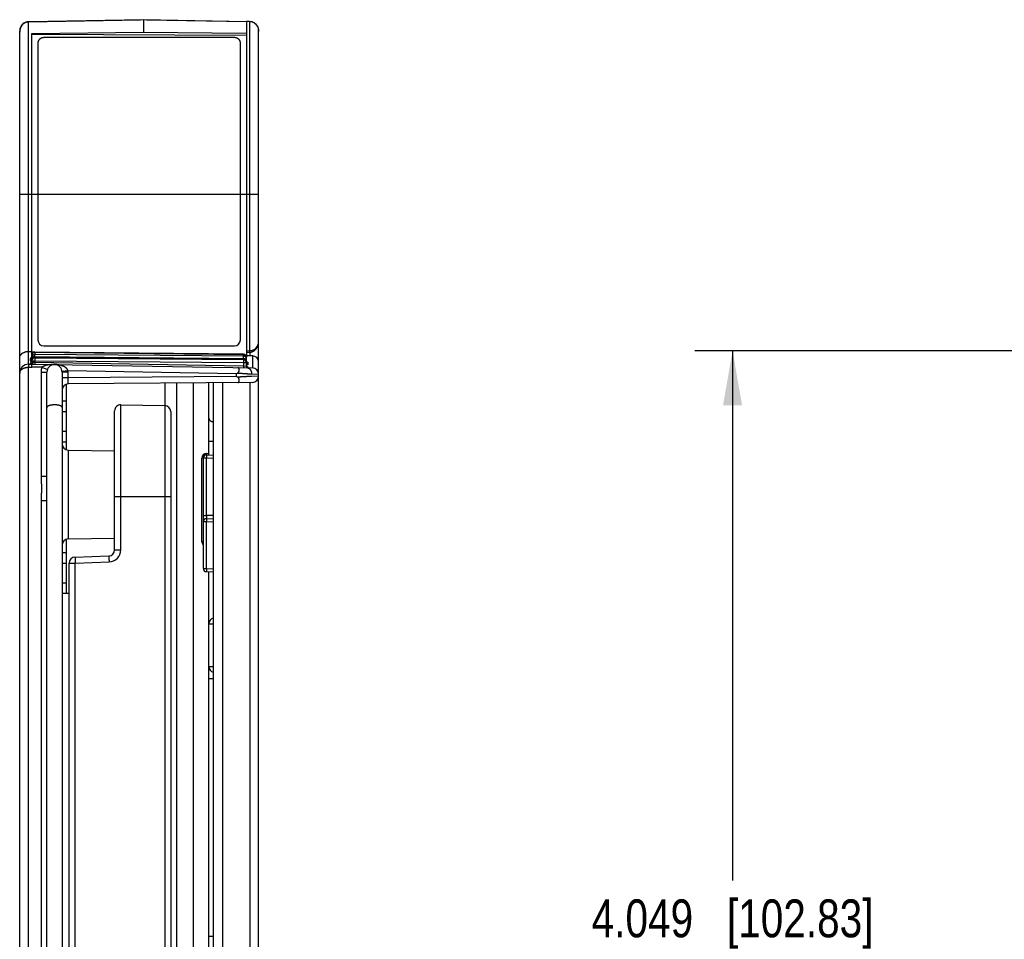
# Model space of a CAD drawing. Header units: inches. Extents: x 0 to 22, y 0 to 17.
# Tile 5 of 42: x 4.7 to 8, y 9.5 to 12.5. Entities that reach past the tile are written whole.
import ezdxf

# ---------------------------------------------------------------- set-up
doc = ezdxf.new("R2010")
doc.units = ezdxf.units.IN
doc.header["$LTSCALE"] = 1.21
doc.header["$MEASUREMENT"] = 0
doc.layers.get('0').update_dxf_attribs({"linetype": 'CONTINUOUS'})
doc.layers.add('DIMENSIONS', color=7, linetype='CONTINUOUS')
doc.styles.get("Standard").update_dxf_attribs({"font": 'txt', "width": 0.8})
doc.dimstyles.new('DIMSTYLE_1', dxfattribs={"dimtxt": 0.125, "dimasz": 0.18, "dimexe": 0.18, "dimexo": 0.0625, "dimgap": 0.09, "dimtad": 0, "dimtih": 1, "dimtoh": 1, "dimdec": 3, "dimzin": 4, "dimdsep": 46, "dimtxsty": 'STANDARD', "dimblk": '_FILLED', "dimblk1": '_FILLED', "dimblk2": '_FILLED', "dimcen": 0.09, "dimadec": 0, "dimazin": 0, "dimtp": 0.01, "dimtm": 0.01, "dimtfac": 1, "dimtdec": 3, "dimtofl": 0, "dimtmove": 0, "dimatfit": 3, "dimldrblk": '_FILLED', "dimfxl": 1, "dimtolj": 1, "dimtzin": 4, "dimarcsym": 0})

# ---------------------------------------------------------------- blocks, each defined once
blk = doc.blocks.new('_FILLED')
at = {"color": 0, "linetype": 'BYBLOCK'}
blk.add_solid([(0, 0), (-1, 0.174), (-1, -0.174)], dxfattribs=at)
blk = doc.blocks.new('*D3')
at = {"layer": 'DIMENSIONS', "color": 2, "linetype": 'CONTINUOUS'}
for p, q in [((9.363, 11.4266), (6.9561, 11.4266)), ((7.0811, 11.4266), (7.0811, 9.6793)), ((7.0811, 7.378), (7.0811, 9.4293)), ((9.3407, 7.378), (6.9561, 7.378))]:
    blk.add_line(p, q, dxfattribs=at)
at = {"layer": 'DIMENSIONS', "color": 2, "linetype": 'CONTINUOUS', "xscale": 0.18, "yscale": 0.18, "zscale": 0.18}
for p, rotation in [((7.0811, 11.4266), 90), ((7.0811, 7.378), 270)]:
    blk.add_blockref('_FILLED', p, dxfattribs=dict(at, rotation=rotation))
at = {"layer": 'DIMENSIONS', "color": 2, "linetype": 'CONTINUOUS', "insert": (7.0811, 9.6168), "char_height": 0.125, "width": 1.425, "attachment_point": 2, "line_spacing_factor": 0.9}
blk.add_mtext('4.049{\\Ftxt.shx;\\W1.000000;\\H0.125000; }[102.83]', dxfattribs=at)

msp = doc.modelspace()

# ---------------------------------------------------------------- linework, layer by layer
at = {"color": 7, "linetype": 'CONTINUOUS'}
for p, q in [((5.138, 12.5183), (4.7595, 12.5109)), ((4.7595, 12.5117), (5.128, 12.5181)), ((4.7595, 11.3821), (4.7595, 12.5117)), ((5.128, 12.5181), (5.128, 12.5181)), ((5.138, 12.5183), (5.138, 12.4767)), ((5.478, 12.5117), (5.138, 12.5183)), ((5.148, 12.5181), (5.148, 12.5181)), ((5.148, 12.5181), (5.478, 12.5123)), ((5.478, 12.5131), (5.478, 11.4099)), ((5.478, 12.5131), (5.4883, 12.5129)), ((5.4883, 12.5129), (5.4883, 11.4267)), ((4.73, 6.5379), (4.73, 12.4817)), ((4.77, 12.4732), (5.138, 12.4767)), ((4.77, 11.3977), (4.77, 12.4732)), ((5.138, 12.4767), (5.478, 12.4735)), ((5.518, 6.5374), (5.518, 12.4822)), ((5.478, 12.466), (4.77, 12.4693)), ((4.79, 12.4418), (4.79, 11.4623)), ((5.438, 12.459), (4.81, 12.459)), ((5.458, 11.4623), (5.458, 12.4418)), ((4.73, 11.9433), (5.518, 11.9433)), ((4.81, 11.4423), (5.438, 11.4423)), ((4.7595, 11.4243), (4.77, 11.4244)), ((4.7651, 11.4009), (4.7651, 11.3928)), ((4.7793, 11.4221), (4.77, 11.4223)), ((4.7733, 11.404), (4.77, 11.404)), ((4.7801, 11.4221), (4.7801, 11.4219)), ((4.7801, 11.4219), (4.7801, 11.4138)), ((4.7801, 11.4219), (5.4681, 11.4145)), ((4.7801, 11.4066), (4.7801, 11.4138)), ((5.4681, 11.4087), (4.7801, 11.4138)), ((4.7801, 11.4065), (4.7801, 11.4039)), ((5.4681, 11.4), (4.7801, 11.4065)), ((4.7801, 11.4039), (5.4681, 11.3981)), ((4.7801, 11.4039), (4.7801, 11.4034)), ((4.7801, 11.4034), (5.4681, 11.3974)), ((4.7801, 11.4034), (4.7801, 11.3934)), ((5.4681, 11.4147), (5.4681, 11.4145)), ((5.4681, 11.4087), (5.4681, 11.4145)), ((5.4681, 11.4001), (5.4681, 11.4087)), ((5.4681, 11.3981), (5.4681, 11.4)), ((5.4681, 11.3981), (5.4681, 11.3975)), ((5.478, 11.3989), (5.4726, 11.3989)), ((5.4984, 11.4096), (5.4765, 11.4099)), ((5.478, 11.4266), (5.4883, 11.4267)), ((5.478, 11.4216), (5.4885, 11.4218)), ((5.478, 11.3748), (5.478, 11.4047)), ((5.4885, 11.4218), (5.4885, 11.4268)), ((5.4885, 11.4218), (5.4885, 11.4097)), ((5.4984, 11.3696), (5.4984, 11.4096)), ((4.7595, 11.3821), (4.77, 11.3823)), ((4.7595, 11.3821), (4.7595, 11.3721)), ((4.7595, 11.3721), (4.7698, 11.3723)), ((4.7595, 7.4324), (4.7595, 11.3721)), ((4.7651, 11.3854), (4.7651, 11.3827)), ((4.7651, 11.3827), (4.7668, 11.3825)), ((4.7698, 11.3723), (4.77, 11.3823)), ((4.8032, 11.3717), (4.7698, 11.3723)), ((4.77, 11.3977), (4.7701, 11.3975)), ((4.77, 11.3966), (4.77, 11.3872)), ((4.77, 11.3939), (4.77, 11.3939)), ((4.77, 11.3934), (4.7801, 11.3934)), ((4.77, 11.3872), (4.7734, 11.3873)), ((4.77, 11.3823), (5.4984, 11.3696)), ((4.7801, 11.3871), (4.7734, 11.3873)), ((4.7801, 11.3934), (4.7801, 11.3871)), ((4.7801, 11.3934), (5.4681, 11.3874)), ((5.4681, 11.3751), (4.7801, 11.3871)), ((4.7801, 11.3871), (4.7801, 11.3821)), ((4.8032, 11.3717), (4.8216, 11.3647)), ((4.8452, 11.381), (4.8449, 11.381)), ((4.8455, 11.3809), (4.8452, 11.381)), ((4.8458, 11.3809), (4.8456, 11.3809)), ((4.846, 11.3809), (4.8458, 11.3809)), ((4.8463, 11.3809), (4.846, 11.3809)), ((5.4681, 11.3974), (5.4681, 11.3874)), ((5.4681, 11.3874), (5.4681, 11.3751)), ((5.4681, 11.3874), (5.478, 11.3874)), ((5.478, 11.3748), (5.4681, 11.3751)), ((5.4681, 11.3751), (5.4681, 11.3701)), ((5.478, 11.3881), (5.478, 11.3881)), ((5.4829, 11.3706), (5.4808, 11.3703)), ((5.4829, 11.387), (5.4829, 11.3812)), ((5.4829, 11.3725), (5.4829, 11.3706)), ((4.8004, 11.356), (4.8004, 11.0126)), ((4.8004, 11.356), (4.82, 11.356)), ((4.82, 7.4486), (4.82, 11.356)), ((4.8895, 11.3602), (4.8699, 11.3583)), ((4.87, 11.356), (4.87, 7.4486)), ((4.8897, 11.356), (4.87, 11.356)), ((4.8897, 11.3368), (4.87, 11.3368)), ((5.4443, 11.3505), (4.8895, 11.3602)), ((4.8897, 11.3368), (4.8897, 11.356)), ((5.4443, 11.3416), (4.8897, 11.3368)), ((5.4443, 11.3505), (5.4487, 11.3527)), ((5.4443, 11.3505), (5.4443, 11.3416)), ((5.4487, 11.3394), (5.4443, 11.3416)), ((5.4948, 11.3499), (5.518, 11.3496)), ((5.518, 11.3421), (5.4949, 11.3419)), ((4.884, 11.0999), (4.884, 11.3159)), ((5.4982, 11.3221), (4.8898, 11.3168)), ((5.2092, 11.3196), (5.2092, 11.2456)), ((5.2486, 8.3476), (5.2486, 11.3199)), ((5.302, 11.3204), (5.302, 8.2531)), ((5.354, 11.0827), (5.354, 11.3208)), ((5.368, 11.321), (5.368, 7.4836)), ((5.3985, 11.3212), (5.3985, 7.4833)), ((5.4885, 11.322), (5.4885, 7.4825)), ((4.87, 11.261), (4.884, 11.261)), ((5.0634, 10.7698), (5.0634, 11.2481)), ((5.0634, 11.2481), (5.2084, 11.2456)), ((5.2084, 11.2456), (5.2084, 7.5589)), ((4.87, 11.2255), (4.884, 11.2255)), ((5.043, 10.7698), (5.043, 11.2281)), ((5.228, 11.2256), (5.228, 7.5789)), ((4.87, 11.161), (4.884, 11.161)), ((4.87, 11.1255), (4.884, 11.1255)), ((5.354, 11.1278), (5.368, 11.1278)), ((4.8897, 11.0989), (4.8897, 10.8056)), ((4.8897, 11.0989), (5.043, 11.0963)), ((5.3458, 11.0875), (5.354, 11.0877)), ((5.3458, 11.0825), (5.3458, 11.0875)), ((5.3458, 11.0825), (5.368, 11.0829)), ((5.3458, 11.0825), (5.3458, 11.0725)), ((5.3311, 10.796), (5.3311, 11.0725)), ((5.3458, 11.0725), (5.3311, 11.0725)), ((5.336, 10.708), (5.336, 11.0725)), ((5.3458, 11.0725), (5.368, 11.0729)), ((5.3458, 10.8825), (5.3458, 11.0725)), ((4.8004, 11.0126), (4.82, 11.0126)), ((5.043, 10.9453), (5.228, 10.9453)), ((4.8004, 10.932), (4.8004, 7.8726)), ((4.8004, 10.932), (4.82, 10.932)), ((5.336, 10.8825), (5.3458, 10.8825)), ((5.368, 10.8829), (5.3458, 10.8825)), ((5.3458, 10.8825), (5.3458, 10.8725)), ((5.3458, 10.8625), (5.336, 10.8625)), ((5.3458, 10.8725), (5.368, 10.8729)), ((5.3458, 10.8725), (5.3458, 10.8625)), ((5.3458, 10.8625), (5.368, 10.8629)), ((5.3458, 10.708), (5.3458, 10.8625)), ((4.884, 10.6273), (4.884, 10.8047)), ((4.8897, 10.8056), (5.043, 10.8083)), ((5.336, 10.796), (5.3311, 10.796)), ((4.87, 10.761), (4.884, 10.761)), ((4.9123, 10.7459), (5.0237, 10.7498)), ((5.043, 10.7698), (5.0634, 10.7698)), ((4.87, 10.7255), (4.884, 10.7255)), ((4.893, 8.0786), (4.893, 10.726)), ((4.893, 10.726), (4.9134, 10.726)), ((4.9134, 10.726), (5.0248, 10.7298)), ((4.9134, 8.0786), (4.9134, 10.726)), ((5.336, 10.708), (5.3458, 10.708)), ((5.3458, 10.708), (5.368, 10.7076)), ((5.3458, 10.708), (5.3458, 10.698)), ((5.3458, 10.698), (5.368, 10.6976)), ((5.354, 9.3827), (5.354, 10.6979)), ((4.87, 10.661), (4.884, 10.661)), ((4.87, 10.6273), (4.893, 10.6273)), ((5.354, 10.5257), (5.368, 10.5257)), ((5.354, 10.3852), (5.368, 10.3852)), ((5.354, 10.3452), (5.368, 10.3452)), ((5.354, 9.4957), (5.368, 9.4957))]:
    msp.add_line(p, q, dxfattribs=at)
for points in [[(4.77, 11.4058), (4.77, 11.4056), (4.77, 11.4052), (4.7699, 11.4049), (4.7698, 11.4046), (4.7697, 11.4043), (4.7696, 11.404), (4.7695, 11.4038), (4.7694, 11.4036), (4.7692, 11.4034), (4.7691, 11.4032), (4.769, 11.4031), (4.7689, 11.403), (4.7688, 11.4029), (4.7688, 11.4029), (4.7687, 11.4028), (4.7687, 11.4028), (4.7686, 11.4028), (4.7686, 11.4028)], [(5.4681, 11.4147), (5.2377, 11.4172), (5.0083, 11.4197), (4.7801, 11.4221)], [(5.4681, 11.4), (5.2379, 11.4022), (5.0085, 11.4044), (4.7801, 11.4066)], [(4.77, 11.3904), (4.77, 11.3901), (4.77, 11.3898), (4.7699, 11.3894), (4.7699, 11.3891), (4.7697, 11.3888), (4.7696, 11.3884), (4.7695, 11.3881), (4.7693, 11.3878), (4.7691, 11.3876), (4.769, 11.3873), (4.7688, 11.3871), (4.7686, 11.3869), (4.7684, 11.3868), (4.7683, 11.3866), (4.7681, 11.3865), (4.768, 11.3864), (4.7678, 11.3863), (4.7677, 11.3863), (4.7676, 11.3862), (4.7675, 11.3861), (4.7674, 11.3861), (4.7674, 11.3861), (4.7673, 11.3861), (4.7673, 11.386), (4.7672, 11.386), (4.7672, 11.386)], [(5.4795, 11.3887), (5.4795, 11.3887), (5.4795, 11.3887), (5.4795, 11.3887), (5.4794, 11.3888), (5.4793, 11.3888), (5.4793, 11.3889), (5.4792, 11.389), (5.4791, 11.3891), (5.4789, 11.3893), (5.4788, 11.3894), (5.4787, 11.3896), (5.4786, 11.3898), (5.4784, 11.3901), (5.4783, 11.3903), (5.4782, 11.3906), (5.4781, 11.391), (5.4781, 11.3913), (5.478, 11.3917), (5.478, 11.3919)], [(5.4809, 11.373), (5.4809, 11.373), (5.4809, 11.373), (5.4809, 11.3731), (5.4808, 11.3731), (5.4808, 11.3731), (5.4807, 11.3731), (5.4806, 11.3732), (5.4805, 11.3732), (5.4804, 11.3733), (5.4803, 11.3734), (5.4801, 11.3735), (5.48, 11.3736), (5.4798, 11.3737), (5.4796, 11.3738), (5.4795, 11.374), (5.4793, 11.3742), (5.4791, 11.3744), (5.4789, 11.3747), (5.4787, 11.3749), (5.4786, 11.3752), (5.4784, 11.3755), (5.4783, 11.3759), (5.4782, 11.3762), (5.4781, 11.3765), (5.4781, 11.3769), (5.478, 11.3772), (5.478, 11.3774)]]:
    msp.add_lwpolyline(points, dxfattribs=at)
for centre, radius, start, end in [((4.76, 12.4817), 0.03, 91, 180), ((5.488, 12.4822), 0.03, 0, 52.515), ((4.81, 11.4623), 0.02, 180, 270), ((5.438, 11.4623), 0.02, 270, 360), ((5.488, 11.4567), 0.03, 271, 360), ((4.78, 11.4121), 0.01, 89.3767, 180), ((4.78, 11.3966), 0.01, 89.4527, 180), ((4.7798, 11.404), 0.00974, 169.415, 179.9991), ((4.78, 11.3939), 0.01, 89.4781, 179.9776), ((4.78, 11.3934), 0.01, 89.5, 180), ((5.468, 11.4047), 0.01, 0, 89.3827), ((5.468, 11.39), 0.01, 0, 89.4572), ((5.468, 11.3881), 0.01, 0.0314, 89.5321), ((5.498, 11.3896), 0.02, 0, 89), ((4.76, 11.3521), 0.03, 91, 180), ((4.765, 11.3872), 0.005, 270.9995, 360), ((4.765, 11.3877), 0.005, 270.9819, 351.885), ((4.772, 11.3602), 0.0264, 99.5113, 100.5007), ((4.7652, 11.3977), 0.00487, 347.7036, 359.9986), ((4.765, 11.3877), 0.00499, 351.9043, 355.9514), ((4.8454, 11.356), 0.045, 159.5412, 180), ((4.845, 11.356), 0.025, 0, 180), ((5.4149, 11.3967), 0.0532, 0.7186, 0.8914), ((5.468, 11.3874), 0.01, 0, 89.5), ((5.483, 11.3774), 0.00497, 183.1804, 194.8131), ((5.483, 11.3756), 0.00499, 180.0003, 188.5868), ((5.483, 11.3748), 0.005, 180, 269.0001), ((5.483, 11.3756), 0.005, 188.6129, 269.0253), ((5.483, 11.3775), 0.00499, 194.8488, 244.7848), ((5.4762, 11.3458), 0.0278, 80.4185, 80.9556), ((5.4767, 11.3491), 0.0244, 80.0119, 80.4102), ((5.483, 11.3775), 0.00501, 244.7514, 269.0064), ((5.498, 11.3496), 0.02, 360, 89), ((4.8449, 11.356), 0.0448, 359.9861, 5.4092), ((5.498, 11.3421), 0.02, 270.5, 360), ((4.89, 11.2968), 0.02, 90.5, 180), ((5.063, 11.2281), 0.02, 89, 180), ((5.208, 11.2256), 0.02, 0, 89), ((4.89, 11.1189), 0.02, 180, 269), ((5.3461, 11.0725), 0.015, 90.9999, 179.9996), ((5.346, 11.0725), 0.01, 91, 180), ((5.346, 10.8625), 0.01, 91, 180), ((4.89, 10.7856), 0.02, 91, 180), ((5.3461, 10.796), 0.015, 180.0001, 227.7209), ((5.023, 10.7698), 0.02, 272, 0.0424), ((5.0234, 10.7698), 0.04, 272.0024, 359.9977), ((4.913, 10.726), 0.02, 92, 180), ((5.346, 10.708), 0.01, 180, 269), ((5.374, 10.5257), 0.02, 107.463, 180), ((5.374, 10.3852), 0.02, 180, 252.537)]:
    msp.add_arc(centre, radius, start, end, dxfattribs=at)
for points, knots in [([(4.7595, 12.5109), (4.759, 12.5109), (4.7579, 12.5108), (4.7563, 12.5107), (4.7547, 12.5104), (4.7532, 12.51), (4.7516, 12.5096), (4.7501, 12.5091), (4.7487, 12.5084), (4.7472, 12.5077), (4.7459, 12.507), (4.7445, 12.5061), (4.7433, 12.5052), (4.7416, 12.5039), (4.7397, 12.5022), (4.7377, 12.4999), (4.7359, 12.4974), (4.7343, 12.4948), (4.733, 12.4921), (4.7319, 12.4893), (4.7311, 12.4864), (4.7305, 12.4835), (4.7301, 12.4805), (4.73, 12.4786), (4.73, 12.4776)], [0, 0, 0, 0, 0.032627, 0.06523, 0.097791, 0.130295, 0.162725, 0.19507, 0.227318, 0.25946, 0.291489, 0.3234, 0.355191, 0.386858, 0.449808, 0.512285, 0.574318, 0.635948, 0.697219, 0.758181, 0.818886, 0.879388, 0.939741, 1, 1, 1, 1]), ([(5.4885, 12.5129), (5.4888, 12.5129), (5.4892, 12.5129), (5.4898, 12.5128), (5.4902, 12.5128), (5.4906, 12.5128), (5.4911, 12.5127), (5.4918, 12.5126), (5.4925, 12.5125), (5.4936, 12.5123), (5.4949, 12.512), (5.4964, 12.5116), (5.4979, 12.511), (5.4994, 12.5104), (5.5008, 12.5097), (5.5022, 12.5089), (5.5035, 12.5081), (5.5048, 12.5072), (5.5064, 12.5059), (5.5083, 12.5041), (5.5104, 12.5018), (5.5122, 12.4993), (5.5137, 12.4967), (5.5151, 12.494), (5.5162, 12.4912), (5.517, 12.4883), (5.5176, 12.4854), (5.5179, 12.4824), (5.518, 12.4804), (5.518, 12.4794)], [0, 0, 0, 0, 0.016313, 0.024469, 0.032624, 0.040777, 0.048928, 0.065224, 0.081509, 0.097782, 0.130279, 0.162702, 0.195041, 0.227282, 0.259419, 0.291443, 0.323349, 0.355135, 0.386798, 0.449741, 0.512214, 0.574247, 0.635879, 0.697156, 0.758127, 0.818843, 0.879358, 0.939725, 1, 1, 1, 1]), ([(4.81, 12.459), (4.8094, 12.459), (4.8081, 12.459), (4.8061, 12.4587), (4.8042, 12.4583), (4.8024, 12.4578), (4.8006, 12.457), (4.7989, 12.4562), (4.7973, 12.4552), (4.7959, 12.454), (4.7945, 12.4528), (4.7934, 12.4514), (4.7924, 12.45), (4.7915, 12.4484), (4.7909, 12.4468), (4.7904, 12.4452), (4.7901, 12.4435), (4.79, 12.4424), (4.79, 12.4418)], [0, 0, 0, 0, 0.067026, 0.133879, 0.200396, 0.266421, 0.331818, 0.396474, 0.460301, 0.523246, 0.585288, 0.646443, 0.706764, 0.766341, 0.825294, 0.883772, 0.941947, 1, 1, 1, 1]), ([(5.458, 12.4418), (5.458, 12.4424), (5.458, 12.4435), (5.4577, 12.4452), (5.4572, 12.4468), (5.4565, 12.4484), (5.4557, 12.45), (5.4547, 12.4514), (5.4535, 12.4528), (5.4522, 12.454), (5.4507, 12.4552), (5.4491, 12.4562), (5.4475, 12.457), (5.4457, 12.4578), (5.4438, 12.4583), (5.4419, 12.4587), (5.44, 12.459), (5.4387, 12.459), (5.438, 12.459)], [0, 0, 0, 0, 0.058053, 0.116228, 0.174706, 0.233659, 0.293236, 0.353557, 0.414712, 0.476754, 0.539699, 0.603526, 0.668182, 0.733579, 0.799604, 0.866121, 0.932974, 1, 1, 1, 1]), ([(5.4885, 11.4217), (5.4887, 11.4217), (5.4889, 11.4218), (5.4892, 11.4218), (5.4895, 11.4218), (5.4897, 11.4218), (5.49, 11.4218), (5.4903, 11.4219), (5.4906, 11.4219), (5.4909, 11.4219), (5.4913, 11.422), (5.4918, 11.422), (5.4922, 11.4221), (5.4927, 11.4222), (5.4933, 11.4223), (5.494, 11.4225), (5.4949, 11.4227), (5.4958, 11.4229), (5.4967, 11.4232), (5.4978, 11.4236), (5.4991, 11.4242), (5.5007, 11.425), (5.5022, 11.4259), (5.5036, 11.4268), (5.5049, 11.4278), (5.5062, 11.4289), (5.5074, 11.43), (5.5085, 11.4311), (5.5095, 11.4323), (5.5105, 11.4335), (5.5117, 11.4352), (5.513, 11.4373), (5.5142, 11.4395), (5.515, 11.4413), (5.5157, 11.4431), (5.5165, 11.4454), (5.517, 11.4478), (5.5174, 11.4497), (5.5176, 11.4511), (5.5178, 11.4522), (5.5179, 11.4532), (5.5179, 11.4539), (5.518, 11.4546), (5.518, 11.4556), (5.518, 11.4563), (5.518, 11.4567)], [0, 0, 0, 0, 0.009247, 0.013869, 0.018491, 0.023111, 0.027728, 0.036955, 0.041564, 0.04617, 0.055373, 0.064562, 0.073732, 0.082884, 0.092015, 0.110207, 0.128298, 0.146277, 0.164137, 0.18187, 0.216934, 0.25145, 0.285413, 0.318831, 0.351724, 0.384119, 0.416048, 0.447547, 0.478649, 0.509385, 0.539786, 0.599671, 0.658541, 0.687665, 0.716608, 0.774016, 0.830921, 0.859236, 0.887476, 0.915658, 0.929733, 0.943799, 0.957857, 0.971907, 1, 1, 1, 1]), ([(4.73, 11.4031), (4.73, 11.4034), (4.73, 11.404), (4.7301, 11.4049), (4.7303, 11.4058), (4.7305, 11.4068), (4.7308, 11.4077), (4.7311, 11.4086), (4.7315, 11.4095), (4.7321, 11.4107), (4.733, 11.4122), (4.7343, 11.414), (4.7358, 11.4156), (4.7376, 11.4172), (4.7397, 11.4186), (4.742, 11.42), (4.7445, 11.4212), (4.7472, 11.4222), (4.7501, 11.4231), (4.7531, 11.4237), (4.7563, 11.4242), (4.7584, 11.4243), (4.7595, 11.4243)], [0, 0, 0, 0, 0.023301, 0.046684, 0.070211, 0.093943, 0.11794, 0.14226, 0.166957, 0.192087, 0.243826, 0.297876, 0.354573, 0.4142, 0.476977, 0.543047, 0.612448, 0.685086, 0.760703, 0.838852, 0.918889, 1, 1, 1, 1]), ([(4.7651, 11.4009), (4.7653, 11.4009), (4.7656, 11.4009), (4.7661, 11.401), (4.7665, 11.4011), (4.767, 11.4013), (4.7674, 11.4015), (4.7678, 11.4018), (4.7682, 11.4021), (4.7686, 11.4024), (4.7689, 11.4027), (4.7692, 11.4031), (4.7695, 11.4035), (4.7697, 11.404), (4.7698, 11.4044), (4.7699, 11.4049), (4.77, 11.4053), (4.77, 11.4056), (4.77, 11.4058)], [0, 0, 0, 0, 0.063241, 0.126448, 0.189598, 0.252665, 0.31563, 0.378473, 0.441184, 0.503753, 0.566179, 0.628465, 0.690617, 0.752651, 0.814583, 0.876435, 0.938231, 1, 1, 1, 1]), ([(4.7692, 11.4034), (4.7689, 11.4033), (4.7685, 11.4031), (4.7679, 11.4029), (4.7675, 11.4028), (4.7671, 11.4027), (4.7668, 11.4025), (4.7665, 11.4024), (4.7662, 11.4022), (4.7659, 11.402), (4.7657, 11.4019), (4.7655, 11.4017), (4.7654, 11.4016), (4.7653, 11.4014), (4.7652, 11.4012), (4.7651, 11.4011), (4.7651, 11.401), (4.7651, 11.4009), (4.7651, 11.4009)], [0, 0, 0, 0, 0.194496, 0.284322, 0.369048, 0.448583, 0.522852, 0.591818, 0.655495, 0.713941, 0.767263, 0.81564, 0.859365, 0.898897, 0.934882, 0.968196, 0.984213, 1, 1, 1, 1]), ([(4.77, 11.4121), (4.77, 11.4125), (4.77, 11.4129), (4.7701, 11.4136), (4.7702, 11.4142), (4.7704, 11.415), (4.7707, 11.4157), (4.771, 11.4163), (4.7713, 11.4169), (4.7717, 11.4176), (4.7723, 11.4184), (4.773, 11.4191), (4.7737, 11.4197), (4.7745, 11.4203), (4.7752, 11.4207), (4.7758, 11.421), (4.7764, 11.4212), (4.7772, 11.4215), (4.778, 11.4217), (4.7786, 11.4218), (4.7793, 11.4219), (4.7798, 11.4219), (4.7801, 11.4219)], [0, 0, 0, 0, 0.06174, 0.092629, 0.12353, 0.185357, 0.247268, 0.278272, 0.309305, 0.371447, 0.433727, 0.496153, 0.558727, 0.621446, 0.684301, 0.715784, 0.747296, 0.810374, 0.873532, 0.905142, 0.936762, 1, 1, 1, 1]), ([(4.7801, 11.4065), (4.7798, 11.4065), (4.7793, 11.4065), (4.7786, 11.4064), (4.778, 11.4063), (4.7772, 11.4061), (4.7764, 11.4059), (4.7758, 11.4056), (4.7752, 11.4053), (4.7745, 11.4049), (4.7737, 11.4043), (4.773, 11.4037), (4.7723, 11.4029), (4.7717, 11.4021), (4.7713, 11.4014), (4.771, 11.4008), (4.7707, 11.4002), (4.7704, 11.3995), (4.7702, 11.3987), (4.7701, 11.398), (4.77, 11.3974), (4.77, 11.3969), (4.77, 11.3966)], [0, 0, 0, 0, 0.062622, 0.09394, 0.125257, 0.187865, 0.250459, 0.281759, 0.313055, 0.37561, 0.438143, 0.500652, 0.563135, 0.625593, 0.688028, 0.719248, 0.750462, 0.812858, 0.87524, 0.906437, 0.937632, 1, 1, 1, 1]), ([(4.7801, 11.4138), (4.7798, 11.4138), (4.7792, 11.4138), (4.7784, 11.4137), (4.7775, 11.4135), (4.7767, 11.4133), (4.7759, 11.4129), (4.7751, 11.4126), (4.7743, 11.4121), (4.7737, 11.4116), (4.773, 11.411), (4.7724, 11.4104), (4.7719, 11.4097), (4.7714, 11.409), (4.771, 11.4082), (4.7706, 11.4074), (4.7704, 11.4066), (4.7702, 11.406), (4.7702, 11.4057)], [0, 0, 0, 0, 0.062864, 0.125717, 0.188545, 0.251338, 0.314085, 0.376777, 0.439406, 0.501966, 0.564453, 0.626868, 0.689209, 0.75148, 0.813687, 0.875836, 0.937937, 1, 1, 1, 1]), ([(4.7801, 11.4065), (4.7801, 11.4065), (4.7801, 11.4065), (4.7801, 11.4066), (4.7801, 11.4066), (4.7801, 11.4066), (4.7801, 11.4066), (4.7801, 11.4066), (4.7801, 11.4066), (4.7801, 11.4066)], [0, 0, 0, 0, 0.426376, 0.732893, 0.841512, 0.920818, 0.94981, 0.972084, 1, 1, 1, 1]), ([(5.4681, 11.4145), (5.4684, 11.4145), (5.4689, 11.4144), (5.4696, 11.4144), (5.4702, 11.4142), (5.471, 11.414), (5.4719, 11.4137), (5.4728, 11.4133), (5.4736, 11.4128), (5.4744, 11.4122), (5.4751, 11.4116), (5.4758, 11.4109), (5.4764, 11.4101), (5.4768, 11.4094), (5.4771, 11.4088), (5.4773, 11.4083), (5.4776, 11.4075), (5.4778, 11.4067), (5.4779, 11.4061), (5.478, 11.4055), (5.478, 11.405), (5.478, 11.4047)], [0, 0, 0, 0, 0.063182, 0.094774, 0.126355, 0.189457, 0.252483, 0.315414, 0.378233, 0.440928, 0.503492, 0.565921, 0.628218, 0.690391, 0.721444, 0.752472, 0.814437, 0.876328, 0.907263, 0.938187, 1, 1, 1, 1]), ([(5.478, 11.3989), (5.478, 11.3992), (5.478, 11.3997), (5.4779, 11.4003), (5.4778, 11.401), (5.4776, 11.4017), (5.4773, 11.4025), (5.4771, 11.4031), (5.4768, 11.4037), (5.4764, 11.4043), (5.4758, 11.4051), (5.4751, 11.4058), (5.4744, 11.4065), (5.4736, 11.4071), (5.4729, 11.4075), (5.4724, 11.4078), (5.4718, 11.408), (5.471, 11.4083), (5.4702, 11.4085), (5.4696, 11.4086), (5.4689, 11.4087), (5.4684, 11.4087), (5.4681, 11.4087)], [0, 0, 0, 0, 0.062043, 0.093079, 0.124122, 0.186216, 0.248359, 0.279463, 0.310585, 0.372866, 0.435228, 0.497679, 0.560218, 0.622845, 0.685554, 0.716946, 0.748355, 0.811202, 0.874099, 0.905571, 0.937049, 1, 1, 1, 1]), ([(5.4681, 11.4), (5.4681, 11.4), (5.4681, 11.4), (5.4681, 11.4), (5.4681, 11.4), (5.4681, 11.4), (5.4681, 11.4), (5.4681, 11.4)], [0, 0, 0, 0, 0.424648, 0.73026, 0.918245, 0.970235, 1, 1, 1, 1]), ([(5.478, 11.39), (5.478, 11.3903), (5.478, 11.3908), (5.4779, 11.3915), (5.4778, 11.3921), (5.4776, 11.3929), (5.4773, 11.3937), (5.4771, 11.3943), (5.4768, 11.3948), (5.4764, 11.3955), (5.4758, 11.3963), (5.4751, 11.397), (5.4744, 11.3977), (5.4736, 11.3983), (5.4729, 11.3987), (5.4724, 11.399), (5.4718, 11.3993), (5.471, 11.3996), (5.4702, 11.3998), (5.4696, 11.3999), (5.4689, 11.4), (5.4684, 11.4), (5.4681, 11.4)], [0, 0, 0, 0, 0.062392, 0.093597, 0.124805, 0.187208, 0.249623, 0.280845, 0.31207, 0.374516, 0.436981, 0.499466, 0.561971, 0.624497, 0.687041, 0.718329, 0.749621, 0.812197, 0.874785, 0.906092, 0.9374, 1, 1, 1, 1]), ([(4.73, 11.3521), (4.73, 11.3524), (4.73, 11.353), (4.7301, 11.3539), (4.7303, 11.3548), (4.7305, 11.3556), (4.7308, 11.3565), (4.7311, 11.3574), (4.7315, 11.3583), (4.7321, 11.3594), (4.7328, 11.3605), (4.7336, 11.3616), (4.7346, 11.3627), (4.7356, 11.3638), (4.7368, 11.3647), (4.738, 11.3657), (4.7394, 11.3666), (4.7409, 11.3675), (4.742, 11.3681), (4.7433, 11.3687), (4.7445, 11.3692), (4.7459, 11.3697), (4.7472, 11.3702), (4.7487, 11.3706), (4.7501, 11.371), (4.7516, 11.3713), (4.7532, 11.3716), (4.7547, 11.3718), (4.7563, 11.3719), (4.7579, 11.372), (4.759, 11.3721), (4.7595, 11.3721)], [0, 0, 0, 0, 0.022806, 0.045679, 0.068693, 0.091917, 0.115419, 0.139263, 0.163513, 0.188229, 0.239268, 0.265716, 0.292841, 0.349273, 0.378671, 0.408893, 0.471881, 0.504693, 0.538388, 0.57296, 0.608397, 0.644678, 0.681768, 0.719625, 0.758192, 0.797403, 0.837178, 0.877429, 0.918055, 0.95895, 1, 1, 1, 1]), ([(4.7651, 11.3928), (4.7653, 11.3928), (4.7655, 11.3928), (4.7659, 11.3928), (4.7664, 11.3929), (4.7668, 11.3931), (4.7671, 11.3932), (4.7676, 11.3935), (4.7682, 11.3939), (4.7687, 11.3944), (4.7691, 11.3948), (4.7693, 11.3951), (4.7695, 11.3955), (4.7697, 11.3959), (4.7698, 11.3963), (4.7699, 11.3965), (4.7699, 11.3967)], [0, 0, 0, 0, 0.062868, 0.125721, 0.18855, 0.251343, 0.314091, 0.376786, 0.501882, 0.626706, 0.689069, 0.751365, 0.8136, 0.875778, 0.937909, 1, 1, 1, 1]), ([(4.7651, 11.3928), (4.7651, 11.3927), (4.7651, 11.3927), (4.7651, 11.3926), (4.7652, 11.3926), (4.7652, 11.3925), (4.7652, 11.3924), (4.7653, 11.3924), (4.7654, 11.3923), (4.7654, 11.3923), (4.7655, 11.3922), (4.7657, 11.3921), (4.7658, 11.392), (4.7661, 11.3919), (4.7664, 11.3918), (4.7667, 11.3917), (4.7671, 11.3916), (4.7675, 11.3915), (4.7679, 11.3914), (4.7684, 11.3913), (4.7689, 11.3912), (4.7695, 11.3912), (4.7698, 11.3911), (4.77, 11.3911)], [0, 0, 0, 0, 0.011919, 0.024053, 0.036671, 0.050011, 0.064276, 0.07963, 0.096199, 0.114084, 0.133361, 0.154093, 0.200083, 0.252305, 0.31085, 0.375737, 0.446942, 0.524405, 0.607991, 0.697531, 0.792845, 0.893744, 1, 1, 1, 1]), ([(4.7651, 11.3854), (4.7653, 11.3854), (4.7656, 11.3854), (4.7661, 11.3855), (4.7665, 11.3856), (4.767, 11.3858), (4.7674, 11.386), (4.7678, 11.3862), (4.7682, 11.3865), (4.7686, 11.3869), (4.7689, 11.3872), (4.7692, 11.3876), (4.7694, 11.388), (4.7697, 11.3885), (4.7698, 11.3889), (4.7699, 11.3894), (4.77, 11.3899), (4.77, 11.3902), (4.77, 11.3904)], [0, 0, 0, 0, 0.062626, 0.125245, 0.187856, 0.250452, 0.31303, 0.375588, 0.438123, 0.500635, 0.563122, 0.625586, 0.688027, 0.750448, 0.812852, 0.875242, 0.937623, 1, 1, 1, 1]), ([(4.7672, 11.3862), (4.7671, 11.3861), (4.7668, 11.3861), (4.7664, 11.386), (4.7661, 11.3859), (4.766, 11.3859), (4.7658, 11.3858), (4.7657, 11.3858), (4.7655, 11.3857), (4.7654, 11.3857), (4.7653, 11.3856), (4.7652, 11.3856), (4.7652, 11.3855), (4.7652, 11.3855), (4.7651, 11.3855), (4.7651, 11.3854), (4.7651, 11.3854), (4.7651, 11.3854), (4.7651, 11.3854)], [0, 0, 0, 0, 0.214666, 0.40373, 0.488495, 0.566674, 0.638223, 0.70311, 0.761323, 0.812905, 0.857963, 0.896701, 0.929447, 0.956769, 0.968712, 0.979731, 0.990063, 1, 1, 1, 1]), ([(4.7734, 11.3873), (4.7734, 11.3872), (4.7734, 11.3871), (4.7734, 11.387), (4.7734, 11.387), (4.7734, 11.3869), (4.7734, 11.3868), (4.7734, 11.3867), (4.7733, 11.3865), (4.7733, 11.3864), (4.7733, 11.3863), (4.7733, 11.3862), (4.7733, 11.3861), (4.7732, 11.3859), (4.7732, 11.3858), (4.7732, 11.3857), (4.7732, 11.3856), (4.7731, 11.3854), (4.773, 11.3851), (4.773, 11.3849), (4.7729, 11.3847), (4.7728, 11.3844), (4.7726, 11.3841), (4.7723, 11.3836), (4.772, 11.3832), (4.7716, 11.3829), (4.7714, 11.3827), (4.7712, 11.3826), (4.771, 11.3825), (4.7709, 11.3824), (4.7707, 11.3824), (4.7706, 11.3823), (4.7705, 11.3823), (4.7705, 11.3823), (4.7704, 11.3823), (4.7703, 11.3823), (4.7702, 11.3823), (4.7702, 11.3823), (4.7701, 11.3823), (4.7701, 11.3823)], [0, 0, 0, 0, 0.018546, 0.037051, 0.046265, 0.055457, 0.07393, 0.092624, 0.111361, 0.129947, 0.148409, 0.166801, 0.185164, 0.203488, 0.22175, 0.23993, 0.258024, 0.293957, 0.329526, 0.364683, 0.399393, 0.433625, 0.500522, 0.565187, 0.68724, 0.74476, 0.800047, 0.826941, 0.853359, 0.879421, 0.905101, 0.917695, 0.930243, 0.942991, 0.956071, 0.96885, 0.980385, 0.990321, 1, 1, 1, 1]), ([(4.8449, 11.381), (4.844, 11.381), (4.8422, 11.381), (4.8395, 11.3809), (4.8368, 11.3808), (4.8341, 11.3807), (4.8315, 11.3804), (4.8288, 11.3802), (4.8261, 11.3798), (4.8234, 11.3794), (4.8208, 11.3789), (4.8181, 11.3783), (4.8159, 11.3777), (4.8142, 11.3772), (4.8129, 11.3768), (4.8116, 11.3763), (4.8103, 11.3758), (4.8091, 11.3753), (4.808, 11.3748), (4.8072, 11.3744), (4.8066, 11.3741), (4.806, 11.3737), (4.8054, 11.3734), (4.8048, 11.373), (4.8043, 11.3726), (4.8037, 11.3721), (4.8034, 11.3718), (4.8032, 11.3717)], [0, 0, 0, 0, 0.061957, 0.123923, 0.185906, 0.247913, 0.309954, 0.372039, 0.434179, 0.496389, 0.558686, 0.621091, 0.683634, 0.71497, 0.746354, 0.777793, 0.809296, 0.840869, 0.872521, 0.888381, 0.904263, 0.920169, 0.936098, 0.952049, 0.968021, 0.984007, 1, 1, 1, 1]), ([(4.8895, 11.3602), (4.8894, 11.3603), (4.8894, 11.3606), (4.8893, 11.361), (4.8892, 11.3614), (4.889, 11.3618), (4.8889, 11.3622), (4.8887, 11.3627), (4.8884, 11.3634), (4.888, 11.3641), (4.8875, 11.3648), (4.8871, 11.3655), (4.8864, 11.3664), (4.8855, 11.3675), (4.8844, 11.3686), (4.8831, 11.3697), (4.8819, 11.3707), (4.8808, 11.3715), (4.8799, 11.3721), (4.8792, 11.3725), (4.8785, 11.3729), (4.8776, 11.3734), (4.8764, 11.3741), (4.875, 11.3748), (4.8736, 11.3754), (4.8721, 11.376), (4.8702, 11.3767), (4.8682, 11.3774), (4.8662, 11.378), (4.8647, 11.3784), (4.8632, 11.3788), (4.8617, 11.3791), (4.8601, 11.3794), (4.8581, 11.3798), (4.8555, 11.3802), (4.8525, 11.3806), (4.8494, 11.3808), (4.8473, 11.3809), (4.8463, 11.3809)], [0, 0, 0, 0, 0.008375, 0.016748, 0.025115, 0.033475, 0.041824, 0.050161, 0.066791, 0.083357, 0.099853, 0.116276, 0.132627, 0.165112, 0.197338, 0.229333, 0.261126, 0.292743, 0.308493, 0.324208, 0.339891, 0.355542, 0.386757, 0.417873, 0.448899, 0.479848, 0.510729, 0.572312, 0.603033, 0.633712, 0.664353, 0.694964, 0.725545, 0.756101, 0.81715, 0.878136, 0.93908, 1, 1, 1, 1]), ([(5.4487, 11.3527), (5.449, 11.3528), (5.4496, 11.3532), (5.4504, 11.3537), (5.4511, 11.3544), (5.4517, 11.3551), (5.4523, 11.3559), (5.4528, 11.3567), (5.4532, 11.3576), (5.4537, 11.3587), (5.454, 11.3598), (5.4542, 11.361), (5.4543, 11.3618), (5.4543, 11.3626), (5.4543, 11.3634), (5.4543, 11.3641), (5.4542, 11.3648), (5.4541, 11.3655), (5.454, 11.3661), (5.4539, 11.3667), (5.4537, 11.3672), (5.4535, 11.3677), (5.4532, 11.3682), (5.453, 11.3686), (5.4527, 11.369), (5.4524, 11.3693), (5.4522, 11.3695), (5.452, 11.3697), (5.4518, 11.3698), (5.4516, 11.3699), (5.4515, 11.37), (5.4513, 11.3701), (5.4511, 11.3702), (5.451, 11.3702), (5.4508, 11.3703), (5.4507, 11.3703), (5.4505, 11.3703), (5.4504, 11.3704), (5.4502, 11.3704), (5.4501, 11.3704), (5.45, 11.3704), (5.4499, 11.3704)], [0, 0, 0, 0, 0.045104, 0.090092, 0.134891, 0.179404, 0.223513, 0.267085, 0.309982, 0.352071, 0.433282, 0.472233, 0.509946, 0.546347, 0.581375, 0.614985, 0.647141, 0.677822, 0.70702, 0.734743, 0.76101, 0.785862, 0.809356, 0.831571, 0.852612, 0.87261, 0.891729, 0.901021, 0.910166, 0.919196, 0.92815, 0.937048, 0.945897, 0.954767, 0.959256, 0.963807, 0.973014, 0.982082, 0.986498, 0.990903, 1, 1, 1, 1]), ([(5.478, 11.3916), (5.478, 11.3915), (5.4781, 11.3912), (5.4781, 11.3908), (5.4783, 11.3904), (5.4784, 11.39), (5.4786, 11.3896), (5.4788, 11.3892), (5.4791, 11.3889), (5.4793, 11.3887), (5.4793, 11.3886)], [0, 0, 0, 0, 0.124545, 0.249153, 0.373864, 0.498712, 0.623727, 0.748935, 0.874355, 1, 1, 1, 1]), ([(5.478, 11.3862), (5.478, 11.386), (5.478, 11.3857), (5.4781, 11.3852), (5.4782, 11.3848), (5.4784, 11.3843), (5.4786, 11.3839), (5.4788, 11.3835), (5.4791, 11.3831), (5.4795, 11.3827), (5.4798, 11.3824), (5.4802, 11.3821), (5.4806, 11.3818), (5.481, 11.3816), (5.4815, 11.3815), (5.482, 11.3813), (5.4825, 11.3813), (5.4828, 11.3812), (5.4829, 11.3812)], [0, 0, 0, 0, 0.062064, 0.124144, 0.186258, 0.248418, 0.310639, 0.372931, 0.435303, 0.497758, 0.560299, 0.622924, 0.685629, 0.748406, 0.811245, 0.874134, 0.937057, 1, 1, 1, 1]), ([(5.4829, 11.3812), (5.4829, 11.3812), (5.4829, 11.3812), (5.4829, 11.3811), (5.4829, 11.381), (5.4829, 11.381), (5.4828, 11.3809), (5.4828, 11.3809), (5.4827, 11.3808), (5.4826, 11.3807), (5.4825, 11.3807), (5.4824, 11.3806), (5.4822, 11.3805), (5.4819, 11.3804), (5.4817, 11.3803), (5.4813, 11.3801), (5.4809, 11.38), (5.4805, 11.3799), (5.4801, 11.3798), (5.4796, 11.3798), (5.4791, 11.3797), (5.4786, 11.3796), (5.4782, 11.3795), (5.478, 11.3795)], [0, 0, 0, 0, 0.012233, 0.024672, 0.037576, 0.051176, 0.065673, 0.081228, 0.09797, 0.115999, 0.135395, 0.156218, 0.20232, 0.254564, 0.313058, 0.377834, 0.448882, 0.526125, 0.60943, 0.698649, 0.79362, 0.894153, 1, 1, 1, 1]), ([(5.4789, 11.3893), (5.4791, 11.3892), (5.4794, 11.3891), (5.4798, 11.389), (5.4802, 11.3889), (5.4806, 11.3887), (5.481, 11.3886), (5.4813, 11.3885), (5.4816, 11.3883), (5.4819, 11.3882), (5.4821, 11.388), (5.4823, 11.3879), (5.4825, 11.3877), (5.4827, 11.3876), (5.4828, 11.3874), (5.4829, 11.3873), (5.4829, 11.3872), (5.4829, 11.3871), (5.4829, 11.387), (5.4829, 11.387)], [0, 0, 0, 0, 0.100564, 0.196178, 0.2867, 0.372002, 0.451987, 0.526597, 0.595805, 0.659608, 0.71804, 0.771188, 0.819245, 0.862517, 0.901455, 0.936701, 0.969144, 0.984691, 1, 1, 1, 1]), ([(5.4793, 11.3886), (5.4795, 11.3884), (5.4797, 11.3882), (5.4801, 11.3879), (5.4805, 11.3876), (5.481, 11.3874), (5.4814, 11.3872), (5.4819, 11.3871), (5.4824, 11.387), (5.4828, 11.387), (5.4829, 11.387)], [0, 0, 0, 0, 0.12424, 0.248746, 0.373504, 0.498492, 0.623678, 0.749023, 0.87448, 1, 1, 1, 1]), ([(5.481, 11.3731), (5.4811, 11.3731), (5.4814, 11.3731), (5.4817, 11.373), (5.482, 11.3729), (5.4821, 11.3729), (5.4823, 11.3728), (5.4824, 11.3728), (5.4825, 11.3728), (5.4826, 11.3727), (5.4827, 11.3727), (5.4828, 11.3726), (5.4829, 11.3726), (5.4829, 11.3726), (5.4829, 11.3725), (5.4829, 11.3725), (5.4829, 11.3725), (5.4829, 11.3725), (5.4829, 11.3725)], [0, 0, 0, 0, 0.216395, 0.406824, 0.492102, 0.570653, 0.642417, 0.707385, 0.765577, 0.817047, 0.861888, 0.900264, 0.932468, 0.959021, 0.970477, 0.980946, 0.990683, 1, 1, 1, 1]), ([(5.4813, 11.3699), (5.4815, 11.3698), (5.482, 11.3698), (5.4826, 11.3697), (5.4833, 11.3696), (5.484, 11.3694), (5.4846, 11.3692), (5.4853, 11.3689), (5.4859, 11.3686), (5.4867, 11.3681), (5.4878, 11.3674), (5.4889, 11.3664), (5.49, 11.3652), (5.4909, 11.3639), (5.4918, 11.3625), (5.4926, 11.3609), (5.4933, 11.3592), (5.4938, 11.3574), (5.4943, 11.3556), (5.4946, 11.3537), (5.4948, 11.3518), (5.4948, 11.3505), (5.4948, 11.3499)], [0, 0, 0, 0, 0.025407, 0.05088, 0.076482, 0.102275, 0.128318, 0.154666, 0.181368, 0.20847, 0.263999, 0.321522, 0.381183, 0.443038, 0.507056, 0.573133, 0.641099, 0.710728, 0.781751, 0.853862, 0.926729, 1, 1, 1, 1]), ([(4.8898, 11.3168), (4.8898, 11.3168), (4.8898, 11.3168), (4.8898, 11.3168), (4.8898, 11.3168), (4.8898, 11.3168), (4.8898, 11.3168), (4.8898, 11.3168), (4.8898, 11.3168), (4.8898, 11.3169), (4.8898, 11.3169), (4.8898, 11.3169), (4.8898, 11.317), (4.8898, 11.3171), (4.8898, 11.3172), (4.8898, 11.3174), (4.8898, 11.3177), (4.8897, 11.318), (4.8897, 11.3183), (4.8897, 11.3187), (4.8897, 11.3192), (4.8897, 11.3196), (4.8897, 11.3202), (4.8897, 11.3207), (4.8897, 11.3213), (4.8897, 11.322), (4.8897, 11.3229), (4.8896, 11.3241), (4.8896, 11.3257), (4.8896, 11.3274), (4.8896, 11.3292), (4.8896, 11.331), (4.8896, 11.3329), (4.8897, 11.3348), (4.8897, 11.3361), (4.8897, 11.3368)], [0, 0, 0, 0, 0.000225, 0.000366, 0.000534, 0.000964, 0.001529, 0.002234, 0.003084, 0.00408, 0.005222, 0.00795, 0.011269, 0.015179, 0.019678, 0.030439, 0.043528, 0.058916, 0.076569, 0.096443, 0.118494, 0.142667, 0.168905, 0.197146, 0.227321, 0.259358, 0.293181, 0.365852, 0.444635, 0.528772, 0.61745, 0.709815, 0.804977, 0.902017, 1, 1, 1, 1]), ([(5.4487, 11.3527), (5.4498, 11.3526), (5.4514, 11.3526), (5.4535, 11.3525), (5.4551, 11.3524), (5.4567, 11.3523), (5.4583, 11.3522), (5.4598, 11.3521), (5.4619, 11.352), (5.4645, 11.3519), (5.4675, 11.3517), (5.4701, 11.3515), (5.472, 11.3514), (5.4735, 11.3513), (5.475, 11.3512), (5.4764, 11.3511), (5.4779, 11.351), (5.4793, 11.3509), (5.4807, 11.3508), (5.482, 11.3507), (5.4834, 11.3506), (5.4848, 11.3505), (5.4861, 11.3504), (5.4874, 11.3503), (5.4887, 11.3502), (5.4897, 11.3501), (5.4906, 11.3501), (5.4912, 11.35), (5.4918, 11.35), (5.4924, 11.3499), (5.493, 11.3499), (5.4938, 11.3499), (5.4944, 11.3499), (5.4948, 11.3499)], [0, 0, 0, 0, 0.069408, 0.103988, 0.138463, 0.172818, 0.207038, 0.241107, 0.275008, 0.34225, 0.408639, 0.474057, 0.506363, 0.538382, 0.570099, 0.601498, 0.632567, 0.66329, 0.693654, 0.723644, 0.753248, 0.782451, 0.811239, 0.8396, 0.867518, 0.894981, 0.908538, 0.921976, 0.935293, 0.948488, 0.961558, 0.974501, 1, 1, 1, 1]), ([(5.4949, 11.3419), (5.4945, 11.3419), (5.4939, 11.3419), (5.4931, 11.3419), (5.4925, 11.3419), (5.4919, 11.3418), (5.4913, 11.3418), (5.4906, 11.3418), (5.49, 11.3417), (5.4894, 11.3417), (5.4885, 11.3416), (5.4875, 11.3416), (5.4862, 11.3415), (5.4848, 11.3414), (5.4835, 11.3413), (5.4821, 11.3412), (5.4807, 11.3411), (5.4793, 11.341), (5.4779, 11.3409), (5.4765, 11.3408), (5.475, 11.3408), (5.4736, 11.3407), (5.4721, 11.3406), (5.4701, 11.3405), (5.4675, 11.3403), (5.465, 11.3402), (5.4629, 11.3401), (5.4614, 11.34), (5.4598, 11.3399), (5.4577, 11.3398), (5.4551, 11.3397), (5.4519, 11.3395), (5.4497, 11.3395), (5.4487, 11.3394)], [0, 0, 0, 0, 0.025468, 0.038396, 0.051451, 0.064632, 0.077936, 0.09136, 0.104905, 0.118567, 0.132345, 0.160244, 0.188587, 0.217361, 0.246552, 0.276146, 0.306129, 0.336489, 0.36721, 0.398278, 0.429679, 0.461399, 0.493423, 0.525737, 0.591173, 0.657587, 0.691123, 0.724857, 0.758774, 0.792859, 0.861468, 0.930557, 1, 1, 1, 1]), ([(5.4497, 11.3217), (5.4497, 11.3217), (5.4498, 11.3217), (5.45, 11.3217), (5.4501, 11.3217), (5.4503, 11.3217), (5.4505, 11.3218), (5.4507, 11.3218), (5.4508, 11.3219), (5.451, 11.3219), (5.4512, 11.322), (5.4514, 11.3221), (5.4515, 11.3222), (5.4517, 11.3223), (5.4519, 11.3225), (5.4522, 11.3227), (5.4525, 11.3231), (5.4528, 11.3234), (5.453, 11.3239), (5.4532, 11.3243), (5.4535, 11.3248), (5.4536, 11.3254), (5.4538, 11.326), (5.4539, 11.3266), (5.4541, 11.3272), (5.4541, 11.3279), (5.4542, 11.3287), (5.4542, 11.3294), (5.4541, 11.3302), (5.454, 11.3311), (5.4539, 11.3319), (5.4537, 11.3328), (5.4534, 11.3336), (5.4531, 11.3345), (5.4527, 11.3353), (5.4522, 11.3362), (5.4517, 11.337), (5.451, 11.3377), (5.4504, 11.3382), (5.4499, 11.3386), (5.4495, 11.3389), (5.4491, 11.3392), (5.4488, 11.3393), (5.4487, 11.3394)], [0, 0, 0, 0, 0.009688, 0.01456, 0.019331, 0.028372, 0.037059, 0.045816, 0.054679, 0.063541, 0.072406, 0.081335, 0.090367, 0.099521, 0.10882, 0.127958, 0.147979, 0.169039, 0.191269, 0.214772, 0.239628, 0.265893, 0.293607, 0.322792, 0.353455, 0.385587, 0.419169, 0.454166, 0.490533, 0.528208, 0.56712, 0.60718, 0.648289, 0.690332, 0.733182, 0.776706, 0.820766, 0.86523, 0.909978, 0.932437, 0.954932, 0.977455, 1, 1, 1, 1]), ([(4.87, 11.2396), (4.87, 11.2397), (4.87, 11.24), (4.8699, 11.2404), (4.8698, 11.2408), (4.8695, 11.2412), (4.8693, 11.2416), (4.8689, 11.242), (4.8686, 11.2423), (4.8681, 11.2427), (4.8676, 11.2431), (4.8671, 11.2435), (4.8665, 11.2438), (4.8658, 11.2441), (4.8651, 11.2445), (4.8643, 11.2448), (4.8635, 11.2451), (4.8627, 11.2454), (4.8618, 11.2457), (4.8609, 11.2459), (4.8599, 11.2462), (4.8586, 11.2465), (4.8568, 11.2468), (4.8546, 11.2472), (4.8523, 11.2475), (4.8499, 11.2477), (4.8475, 11.2478), (4.845, 11.2478), (4.8426, 11.2478), (4.8402, 11.2477), (4.8378, 11.2475), (4.8355, 11.2472), (4.8333, 11.2468), (4.8315, 11.2465), (4.8301, 11.2462), (4.8292, 11.2459), (4.8282, 11.2457), (4.8274, 11.2454), (4.8265, 11.2451), (4.8257, 11.2448), (4.825, 11.2445), (4.8242, 11.2441), (4.8236, 11.2438), (4.823, 11.2435), (4.8224, 11.2431), (4.8219, 11.2427), (4.8215, 11.2423), (4.8211, 11.242), (4.8208, 11.2416), (4.8205, 11.2412), (4.8203, 11.2408), (4.8201, 11.2404), (4.82, 11.24), (4.82, 11.2397), (4.82, 11.2396)], [0, 0, 0, 0, 0.007299, 0.014739, 0.022454, 0.03056, 0.039154, 0.048314, 0.058098, 0.068551, 0.079701, 0.091567, 0.104157, 0.117473, 0.131508, 0.146252, 0.161689, 0.177797, 0.194554, 0.211933, 0.229902, 0.24843, 0.287019, 0.3274, 0.369243, 0.412202, 0.455912, 0.5, 0.544088, 0.587798, 0.630757, 0.6726, 0.712981, 0.75157, 0.770098, 0.788067, 0.805446, 0.822203, 0.838311, 0.853748, 0.868492, 0.882527, 0.895843, 0.908433, 0.920299, 0.931449, 0.941902, 0.951686, 0.960846, 0.96944, 0.977546, 0.985261, 0.992701, 1, 1, 1, 1]), ([(5.354, 11.2038), (5.354, 11.2037), (5.354, 11.2033), (5.3541, 11.2028), (5.3542, 11.2023), (5.3543, 11.2017), (5.3546, 11.2008), (5.355, 11.1999), (5.3556, 11.1989), (5.3562, 11.198), (5.357, 11.1971), (5.3579, 11.1963), (5.3589, 11.1955), (5.36, 11.1948), (5.3611, 11.1941), (5.3624, 11.1935), (5.3637, 11.193), (5.3651, 11.1925), (5.3665, 11.1921), (5.3675, 11.1918), (5.368, 11.1917)], [0, 0, 0, 0, 0.02516, 0.050378, 0.075712, 0.101219, 0.152938, 0.205955, 0.260606, 0.317159, 0.375811, 0.436688, 0.499853, 0.565304, 0.632989, 0.702806, 0.77461, 0.848222, 0.92343, 1, 1, 1, 1]), ([(4.8004, 11.0126), (4.8004, 11.0109), (4.8004, 11.0075), (4.8006, 11.0033), (4.8008, 11), (4.8009, 10.9975), (4.801, 10.9949), (4.8012, 10.9924), (4.8013, 10.9899), (4.8014, 10.9874), (4.8016, 10.9849), (4.8017, 10.9824), (4.8018, 10.9798), (4.8018, 10.9773), (4.8019, 10.9748), (4.8019, 10.9723), (4.8019, 10.9702), (4.8018, 10.9685), (4.8018, 10.9668), (4.8018, 10.9647), (4.8017, 10.9622), (4.8016, 10.9597), (4.8014, 10.9571), (4.8013, 10.9546), (4.8012, 10.9521), (4.801, 10.9496), (4.8009, 10.9471), (4.8008, 10.9446), (4.8006, 10.9412), (4.8004, 10.937), (4.8004, 10.9336), (4.8004, 10.932)], [0, 0, 0, 0, 0.0625, 0.125, 0.15625, 0.1875, 0.21875, 0.25, 0.28125, 0.3125, 0.34375, 0.375, 0.40625, 0.4375, 0.46875, 0.5, 0.53125, 0.546875, 0.5625, 0.59375, 0.625, 0.65625, 0.6875, 0.71875, 0.75, 0.78125, 0.8125, 0.84375, 0.875, 0.9375, 1, 1, 1, 1]), ([(5.0237, 10.7498), (5.0237, 10.7498), (5.0237, 10.7498), (5.0237, 10.7498), (5.0237, 10.7498), (5.0237, 10.7498), (5.0237, 10.7498), (5.0237, 10.7498), (5.0238, 10.7498), (5.0238, 10.7497), (5.0238, 10.7497), (5.0238, 10.7496), (5.0238, 10.7495), (5.0238, 10.7494), (5.0238, 10.7492), (5.0239, 10.749), (5.0239, 10.7486), (5.0239, 10.7483), (5.0239, 10.7479), (5.024, 10.7475), (5.024, 10.747), (5.024, 10.7465), (5.0241, 10.7459), (5.0241, 10.7451), (5.0242, 10.7439), (5.0242, 10.7425), (5.0243, 10.7409), (5.0244, 10.7392), (5.0245, 10.7375), (5.0246, 10.7356), (5.0246, 10.7337), (5.0247, 10.7318), (5.0247, 10.7305), (5.0248, 10.7298)], [0, 0, 0, 0, 0.000523, 0.000723, 0.000956, 0.001524, 0.002234, 0.003088, 0.004089, 0.005236, 0.007973, 0.011301, 0.015221, 0.01973, 0.03051, 0.04362, 0.059028, 0.076701, 0.096595, 0.118663, 0.142853, 0.169106, 0.197359, 0.227545, 0.293419, 0.366094, 0.44487, 0.528988, 0.617638, 0.709967, 0.805084, 0.902073, 1, 1, 1, 1]), ([(4.9123, 10.7459), (4.9123, 10.7459), (4.9123, 10.7459), (4.9123, 10.7459), (4.9123, 10.7459), (4.9123, 10.7459), (4.9123, 10.7459), (4.9124, 10.7459), (4.9124, 10.7459), (4.9124, 10.7458), (4.9124, 10.7458), (4.9124, 10.7457), (4.9124, 10.7456), (4.9124, 10.7455), (4.9124, 10.7453), (4.9125, 10.7451), (4.9125, 10.7448), (4.9125, 10.7444), (4.9125, 10.744), (4.9126, 10.7436), (4.9126, 10.7431), (4.9126, 10.7426), (4.9127, 10.742), (4.9127, 10.7412), (4.9128, 10.74), (4.9129, 10.7386), (4.9129, 10.737), (4.913, 10.7353), (4.9131, 10.7336), (4.9132, 10.7317), (4.9132, 10.7298), (4.9133, 10.7279), (4.9133, 10.7266), (4.9134, 10.726)], [0, 0, 0, 0, 0.000523, 0.000723, 0.000956, 0.001524, 0.002234, 0.003088, 0.004089, 0.005236, 0.007973, 0.011301, 0.015221, 0.01973, 0.03051, 0.04362, 0.059028, 0.076701, 0.096595, 0.118663, 0.142853, 0.169106, 0.197359, 0.227545, 0.293419, 0.366094, 0.44487, 0.528988, 0.617638, 0.709967, 0.805084, 0.902073, 1, 1, 1, 1])]:
    msp.add_open_spline(points, degree=3, knots=knots, dxfattribs=at)
for points in [[(5.4681, 11.4), (5.4681, 11.4), (5.4681, 11.4001), (5.4681, 11.4001)], [(4.8456, 11.3809), (4.8455, 11.3809), (4.8455, 11.3809), (4.8455, 11.3809)]]:
    msp.add_open_spline(points, degree=3, dxfattribs=at)

# ---------------------------------------------------------------- dimensions: what is measured, and where the dimension line sits
at = {"layer": 'DIMENSIONS', "color": 2, "linetype": 'CONTINUOUS'}
dim = msp.add_linear_dim(base=(7.0811, 7.378), p1=(9.363, 11.4266), p2=(9.3407, 7.378), angle=270, dimstyle='DIMSTYLE_1', dxfattribs=at)
dim.commit()
dim.dimension.update_dxf_attribs({"geometry": '*D3', "text_midpoint": (6.9311, 9.5543), "dimtype": 160})

doc.saveas('drawing.dxf')
